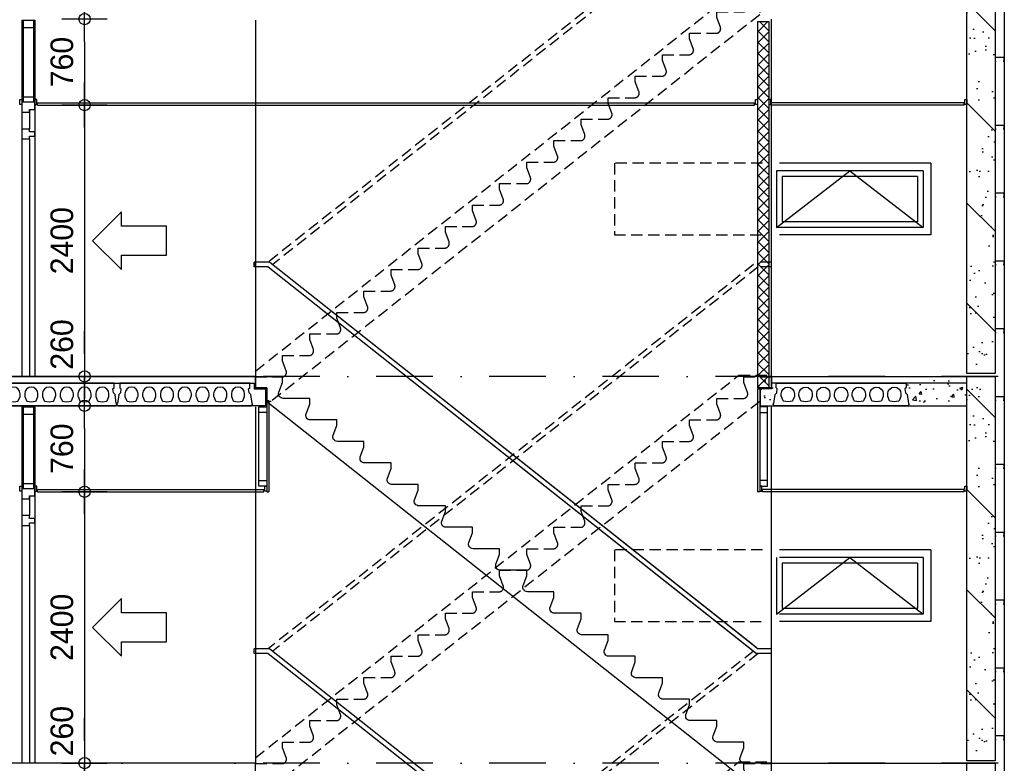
# Model space of a CAD drawing. Extents: x 0 to 140000, y 0 to 84100.
# Tile 101 of 105: x 112330 to 121038, y 65392 to 71970. Entities that reach past the tile are written whole.
import ezdxf
from ezdxf.enums import TextEntityAlignment as Align

# ---------------------------------------------------------------- set-up
doc = ezdxf.new("R2010")
doc.units = 0
doc.header["$LTSCALE"] = 100
doc.header["$MEASUREMENT"] = 0
doc.header["$PDMODE"] = 35
doc.header["$PDSIZE"] = 5
for name, pattern in [('B0201', [50, 31.25, -6.25, 6.25, -6.25]), ('DASHDOT', [1, 0.5, -0.25, 0, -0.25]), ('DASHEDX2', [1.5, 1, -0.5])]:
    doc.linetypes.add(name, pattern=pattern)
doc.layers.get('0').update_dxf_attribs({"linetype": 'CONTINUOUS'})
doc.layers.get('DEFPOINTS').update_dxf_attribs({"linetype": 'CONTINUOUS'})
for name, color, linetype in [('AA$1A---_ALGEMEEN', 1, 'CONTINUOUS'), ('AA24----_TRAPPEN', 1, 'CONTINUOUS'), ('AA28----_KONSTRUKTIE', 1, 'CONTINUOUS'), ('AI31----_BUITENKOZ', 7, 'CONTINUOUS'), ('AL$0A---_WIJZIGINGEN', 2, 'CONTINUOUS'), ('AL$7A---_STRAMIEN', 42, 'B0201'), ('AL$8A---_HULPLIJNEN', 1, 'CONTINUOUS'), ('AL21XI--_HOUT', 7, 'CONTINUOUS'), ('AL23----_VLOEREN', 7, 'CONTINUOUS'), ('AL24----_TRAPPEN', 2, 'CONTINUOUS'), ('AL24MH--_METAAL', 2, 'CONTINUOUS'), ('AL28----_KONSTRUKTIE', 3, 'CONTINUOUS'), ('AL28MH--_METAAL', 3, 'CONTINUOUS'), ('AL32----_BINNENKOZIJ', 7, 'CONTINUOUS'), ('AL43----_VLOERAFW', 1, 'CONTINUOUS'), ('AL45----_PLAFONDAFW', 7, 'CONTINUOUS'), ('AM$1A---_ALGEMEEN', 1, 'CONTINUOUS'), ('AT$0A---_WIJZIGINGEN', 7, 'CONTINUOUS')]:
    doc.layers.add(name, color=color, linetype=linetype)
doc.styles.add('03_AT', font='B-GBP')
doc.styles.add('B-01', font='b-gbp')
doc.dimstyles.new('BV100-18', dxfattribs={"dimscale": 100, "dimtxt": 2, "dimasz": 2, "dimexe": 3, "dimexo": 3, "dimgap": 1, "dimtad": 1, "dimdec": 0, "dimzin": 0, "dimtxsty": 'B-01', "dimblk": 'TOD', "dimcen": 1, "dimdle": 1.25, "dimse1": 1, "dimse2": 1, "dimclrd": 1, "dimclre": 1, "dimclrt": 1, "dimazin": 3, "dimtfac": 0.5, "dimtdec": 0, "dimtix": 1, "dimtmove": 0, "dimatfit": 3, "dimtolj": 1, "dimtzin": 0})

# ---------------------------------------------------------------- blocks, each defined once
blk = doc.blocks.new('TOD')
for p, q in [((0, -1), (0, 1)), ((-1, 0), (1, 0))]:
    blk.add_line(p, q)
blk.add_circle((0, 0), 0.25)
blk = doc.blocks.new('*D126')
at = {"color": 1, "linetype": 'BYBLOCK'}
blk.add_line((112904, 71774.7), (112904, 71414.7), dxfattribs=at)
at = {"layer": 'DEFPOINTS', "color": 0, "linetype": 'BYBLOCK'}
for p in [(112326.5, 71974.7), (112426.5, 71214.7), (112904, 71214.7)]:
    blk.add_point(p, dxfattribs=at)
at = {"color": 1, "linetype": 'BYBLOCK', "xscale": 200, "yscale": 200, "zscale": 200}
for p, rotation in [((112904, 71974.7), 90), ((112904, 71214.7), 270)]:
    blk.add_blockref('TOD', p, dxfattribs=dict(at, rotation=rotation))
at = {"color": 1, "linetype": 'BYBLOCK', "insert": (112704, 71594.7), "char_height": 200, "attachment_point": 5, "rotation": 90, "style": 'B-01'}
blk.add_mtext('\\A1;760', dxfattribs=at)
blk = doc.blocks.new('*D127')
at = {"color": 1, "linetype": 'BYBLOCK'}
blk.add_line((112904, 71014.7), (112904, 69014.7), dxfattribs=at)
at = {"layer": 'DEFPOINTS', "color": 0, "linetype": 'BYBLOCK'}
for p in [(112426.5, 71214.7), (112904, 68814.7), (112904, 68814.7)]:
    blk.add_point(p, dxfattribs=at)
at = {"color": 1, "linetype": 'BYBLOCK', "xscale": 200, "yscale": 200, "zscale": 200}
for p, rotation in [((112904, 71214.7), 90), ((112904, 68814.7), 270)]:
    blk.add_blockref('TOD', p, dxfattribs=dict(at, rotation=rotation))
at = {"color": 1, "linetype": 'BYBLOCK', "insert": (112704, 70014.7), "char_height": 200, "attachment_point": 5, "rotation": 90, "style": 'B-01'}
blk.add_mtext('\\A1;2400', dxfattribs=at)
blk = doc.blocks.new('*D128')
at = {"color": 1, "linetype": 'BYBLOCK'}
blk.add_line((112904, 68354.7), (112904, 67994.7), dxfattribs=at)
at = {"layer": 'DEFPOINTS', "color": 0, "linetype": 'BYBLOCK'}
for p in [(112326.5, 68554.7), (112426.5, 67794.7), (112904, 67794.7)]:
    blk.add_point(p, dxfattribs=at)
at = {"color": 1, "linetype": 'BYBLOCK', "xscale": 200, "yscale": 200, "zscale": 200}
for p, rotation in [((112904, 68554.7), 90), ((112904, 67794.7), 270)]:
    blk.add_blockref('TOD', p, dxfattribs=dict(at, rotation=rotation))
at = {"color": 1, "linetype": 'BYBLOCK', "insert": (112704, 68174.7), "char_height": 200, "attachment_point": 5, "rotation": 90, "style": 'B-01'}
blk.add_mtext('\\A1;760', dxfattribs=at)
blk = doc.blocks.new('*D129')
at = {"color": 1, "linetype": 'BYBLOCK'}
blk.add_line((112904, 67594.7), (112904, 65594.7), dxfattribs=at)
at = {"layer": 'DEFPOINTS', "color": 0, "linetype": 'BYBLOCK'}
for p in [(112426.5, 67794.7), (112904, 65394.7), (112904, 65394.7)]:
    blk.add_point(p, dxfattribs=at)
at = {"color": 1, "linetype": 'BYBLOCK', "xscale": 200, "yscale": 200, "zscale": 200}
for p, rotation in [((112904, 67794.7), 90), ((112904, 65394.7), 270)]:
    blk.add_blockref('TOD', p, dxfattribs=dict(at, rotation=rotation))
at = {"color": 1, "linetype": 'BYBLOCK', "insert": (112704, 66594.7), "char_height": 200, "attachment_point": 5, "rotation": 90, "style": 'B-01'}
blk.add_mtext('\\A1;2400', dxfattribs=at)
blk = doc.blocks.new('*D130')
at = {"color": 1, "linetype": 'BYBLOCK'}
for p, q in [((112904, 69014.7), (112904, 69214.7)), ((112904, 68554.7), (112904, 68814.7)), ((112904, 68554.7), (112904, 68814.7)), ((112904, 68354.7), (112904, 68154.7))]:
    blk.add_line(p, q, dxfattribs=at)
at = {"layer": 'DEFPOINTS', "color": 0, "linetype": 'BYBLOCK'}
for p in [(112904, 68814.7), (113044, 68814.7), (113044, 68554.7)]:
    blk.add_point(p, dxfattribs=at)
at = {"color": 1, "linetype": 'BYBLOCK', "xscale": 200, "yscale": 200, "zscale": 200}
for p, rotation in [((112904, 68814.7), 270), ((112904, 68554.7), 90)]:
    blk.add_blockref('TOD', p, dxfattribs=dict(at, rotation=rotation))
at = {"color": 1, "linetype": 'BYBLOCK', "insert": (112704, 69096.7), "char_height": 200, "attachment_point": 5, "rotation": 90, "style": 'B-01'}
blk.add_mtext('\\A1;260', dxfattribs=at)
blk = doc.blocks.new('*D131')
at = {"color": 1, "linetype": 'BYBLOCK'}
for p, q in [((112604, 72434.7), (112604, 72634.7)), ((112604, 71974.7), (112604, 72234.7)), ((112604, 71974.7), (112604, 72234.7)), ((112604, 71774.7), (112604, 71574.7))]:
    blk.add_line(p, q, dxfattribs=at)
at = {"layer": 'DEFPOINTS', "color": 0, "linetype": 'BYBLOCK'}
for p in [(112604, 72234.7), (112744, 72234.7), (112804, 71974.7)]:
    blk.add_point(p, dxfattribs=at)
at = {"color": 1, "linetype": 'BYBLOCK', "xscale": 200, "yscale": 200, "zscale": 200}
for p, rotation in [((112604, 72234.7), 270), ((112604, 71974.7), 90)]:
    blk.add_blockref('TOD', p, dxfattribs=dict(at, rotation=rotation))
at = {"color": 1, "linetype": 'BYBLOCK', "insert": (112404, 72529.5), "char_height": 200, "attachment_point": 5, "rotation": 90, "style": 'B-01'}
blk.add_mtext('\\A1;260', dxfattribs=at)
blk = doc.blocks.new('18A')
at = {"layer": 'AL24----_TRAPPEN', "color": 1, "linetype": 'DASHEDX2'}
for p, q in [((0, -3368.6), (4274.3, 15)), ((4274.3, 15), (4274.3, 15)), ((4460, -215.8), (140, -3635.8)), ((4460, -215.8), (4460, -215.8)), ((0, -3368.6), (0, -3368.6))]:
    blk.add_line(p, q, dxfattribs=at)
for points in [[(4274.3, 15), (4274.3, 15), (4560, 15), (4560, 15), (4560, -95), (4460, -95), (4460, -215.8), (4460, -215.8)], [(140, -3635.8), (140, -3635.8), (100, -3635.8), (100, -3515), (0, -3515), (0, -3368.6)]]:
    blk.add_lwpolyline(points, dxfattribs=at)
blk.add_lwpolyline([(0, -3420), (234.9, -3420, 0.227792), (266.1, -3405, 0.261738), (272.5, -3366.3), (240, -3280), (240, -3230), (474.9, -3230, 0.520567), (512.5, -3176.3), (480, -3090), (480, -3040), (714.9, -3040, 0.520567), (752.5, -2986.3), (720, -2900), (720, -2850), (954.9, -2850, 0.520567), (992.5, -2796.3), (960, -2710), (960, -2660), (1194.9, -2660, 0.520567), (1232.5, -2606.3), (1200, -2520), (1200, -2470), (1434.9, -2470, 0.520567), (1472.5, -2416.3), (1440, -2330), (1440, -2280), (1674.9, -2280, 0.520567), (1712.5, -2226.3), (1680, -2140), (1680, -2090), (1914.9, -2090, 0.520567), (1952.5, -2036.3), (1920, -1950), (1920, -1900), (2154.9, -1900, 0.322881), (2192.8, -1872.6, 0.16924), (2192.5, -1846.3), (2160, -1760), (2160, -1710), (2394.9, -1710, 0.311297), (2432.3, -1684.2, 0.180087), (2432.5, -1656.3), (2400, -1570), (2400, -1520), (2634.9, -1520, 0.520567), (2672.5, -1466.3), (2640, -1380), (2640, -1330), (2874.9, -1330, 0.520567), (2912.5, -1276.3), (2880, -1190), (2880, -1140), (3114.9, -1140, 0.520567), (3152.5, -1086.3), (3120, -1000), (3120, -950), (3354.9, -950, 0.520567), (3392.5, -896.3), (3360, -810), (3360, -760), (3594.9, -760, 0.520567), (3632.5, -706.3), (3600, -620), (3600, -570), (3834.9, -570, 0.520567), (3872.5, -516.3), (3840, -430), (3840, -380), (4074.9, -380, 0.520567), (4112.5, -326.3), (4080, -240), (4080, -190), (4314.9, -190, 0.322889), (4352.8, -162.6, 0.169233), (4352.5, -136.3), (4320, -50), (4320, 0), (4560, 0)], format="xyb", dxfattribs=at)
blk = doc.blocks.new('N110200A_8790002')
blk.add_lwpolyline([(590, 0), (600, 10), (600, 20), (595, 20), (583.485281, 100.60303), (569.343146, 114.745166), (564.393398, 149.393398), (575, 160), (575, 200), (-575, 200), (-575, 160), (-564.393398, 149.393398), (-569.343146, 114.745166), (-583.485281, 100.60303), (-595, 20), (-600, 20), (-600, 10), (-590, 0)], close=True)
for points in [[(-529.5, 106.5), (-529.5, 86.873683, 0.099699), (-528.330573, 81.0672), (-513.225136, 45.08727, 0.216278), (-508.981623, 41.155233, 0.162058), (-433.018377, 41.155233, 0.216278), (-428.774864, 45.08727), (-413.669427, 81.0672, 0.099699), (-412.5, 86.873683), (-412.5, 106.5, 1)], [(-372.5, 106.5), (-372.5, 86.873683, 0.099699), (-371.330573, 81.0672), (-356.225136, 45.08727, 0.216278), (-351.981623, 41.155233, 0.162058), (-276.018377, 41.155233, 0.216278), (-271.774864, 45.08727), (-256.669427, 81.0672, 0.099699), (-255.5, 86.873683), (-255.5, 106.5, 1)], [(-215.5, 106.5), (-215.5, 86.873683, 0.099699), (-214.330573, 81.0672), (-199.225136, 45.08727, 0.216278), (-194.981623, 41.155233, 0.162058), (-119.018377, 41.155233, 0.216278), (-114.774864, 45.08727), (-99.669427, 81.0672, 0.099699), (-98.5, 86.873683), (-98.5, 106.5, 1)], [(-58.5, 106.5), (-58.5, 86.873683, 0.099699), (-57.330573, 81.0672), (-42.225136, 45.08727, 0.216278), (-37.981623, 41.155233, 0.162058), (37.981623, 41.155233, 0.216278), (42.225136, 45.08727), (57.330573, 81.0672, 0.099699), (58.5, 86.873683), (58.5, 106.5, 1)], [(98.5, 106.5), (98.5, 86.873683, 0.099699), (99.669427, 81.0672), (114.774864, 45.08727, 0.216278), (119.018377, 41.155233, 0.162058), (194.981623, 41.155233, 0.216278), (199.225136, 45.08727), (214.330573, 81.0672, 0.099699), (215.5, 86.873683), (215.5, 106.5, 1)], [(255.5, 106.5), (255.5, 86.873683, 0.099699), (256.669427, 81.0672), (271.774864, 45.08727, 0.216278), (276.018377, 41.155233, 0.162058), (351.981623, 41.155233, 0.216278), (356.225136, 45.08727), (371.330573, 81.0672, 0.099699), (372.5, 86.873683), (372.5, 106.5, 1)], [(412.5, 106.5), (412.5, 86.873683, 0.099699), (413.669427, 81.0672), (428.774864, 45.08727, 0.216278), (433.018377, 41.155233, 0.162058), (508.981623, 41.155233, 0.216278), (513.225136, 45.08727), (528.330573, 81.0672, 0.099699), (529.5, 86.873683), (529.5, 106.5, 1)]]:
    blk.add_lwpolyline(points, format="xyb", close=True)
blk = doc.blocks.new('*D146')
at = {"color": 1, "linetype": 'BYBLOCK'}
for p, q in [((112904, 65594.7), (112904, 65794.7)), ((112904, 65134.7), (112904, 65394.7)), ((112904, 65134.7), (112904, 65394.7)), ((112904, 64934.7), (112904, 64734.7))]:
    blk.add_line(p, q, dxfattribs=at)
at = {"layer": 'DEFPOINTS', "color": 0, "linetype": 'BYBLOCK'}
for p in [(112904, 65394.7), (113044, 65394.7), (113044, 65134.7)]:
    blk.add_point(p, dxfattribs=at)
at = {"color": 1, "linetype": 'BYBLOCK', "xscale": 200, "yscale": 200, "zscale": 200}
for p, rotation in [((112904, 65394.7), 270), ((112904, 65134.7), 90)]:
    blk.add_blockref('TOD', p, dxfattribs=dict(at, rotation=rotation))
at = {"color": 1, "linetype": 'BYBLOCK', "insert": (112704, 65676.7), "char_height": 200, "attachment_point": 5, "rotation": 90, "style": 'B-01'}
blk.add_mtext('\\A1;260', dxfattribs=at)
blk = doc.blocks.new('AS00S005')
at = {"layer": 'AL$0A---_WIJZIGINGEN'}
blk.add_lwpolyline([(0, 0), (-5.12, -5.12), (-5.12, -2.56), (-13.06, -2.56), (-13.06, 2.56), (-5.12, 2.56), (-5.12, 5.12)], close=True, dxfattribs=at)
at = {"layer": 'AT$0A---_WIJZIGINGEN', "color": 3, "style": '03_AT'}
blk.add_attdef('NUMMER', text='', height=3.5, dxfattribs=at).set_placement((-8.98, -0.06), align=Align.MIDDLE)

msp = doc.modelspace()

# ---------------------------------------------------------------- hatches: boundary and pattern name
at = {"layer": 'AA$1A---_ALGEMEEN'}
h = msp.add_hatch(dxfattribs=at)
h.set_pattern_fill('PREFAB3', color=256, scale=1000, style=0)
h.set_pattern_definition([(180, (227043.4, 17509.82), (-590, 430), [0, -240, 0, -320, 0, -560]), (170, (226633.4, 17969.8), (-330.887, 830.0685), [0, -620, 0, -140, 0, -530]), (160, (226973.4, 17869.8), (-210.74, 970.6125), [0, -430, 0, -290, 0, -630]), (150, (226583.4, 17769.8), (-23.7307, 798.8973), [0, -560, 0, -710, 0, -510]), (140, (226753.4, 17669.8), (-280.0836, 848.5595), [0, -410, 0, -330, 0, -570]), (130, (226333.4, 17569.8), (154.0838, 625.3464), [0, -120, 0, -790, 0, -470]), (120, (226523.4, 17469.8), (150.237, 1079.782), [0, -150, 0, -470, 0, -540]), (110, (226763.4, 17369.8), (281.7697, 570.794), [0, -280, 0, -320, 0, -730]), (100, (226693.4, 17269.8), (341.8767, 710.1551), [0, -360, 0, -430]), (90, (226263.4, 17169.8), (670, 460), [0, -550, 0, -310, 0, -730]), (80, (227103.4, 17269.8), (605.894, 268.8724), [0, -280, 0, -580, 0, -660]), (70, (227003.4, 17369.82), (627.2446, 495.3425), [0, -480, 0, -380, 0, -530]), (60, (226903.4, 17469.8), (891.9358, 304.878), [0, -660, 0, -210, 0, -760]), (50, (226803.4, 17569.8), (660.6535, -6.083), [0, -380, 0, -140, 0, -780]), (40, (226703.4, 17669.8), (1038.838, -133.475), [0, -110, 0, -580, 0, -480]), (30, (226603.4, 17769.8), (803.9935, -332.5575), [0, -280, 0, -330, 0, -640]), (20, (226503.4, 17869.8), (989.51, -555.041), [0, -590, 0, -240, 0, -410]), (10, (226403.4, 17969.8), (484.791, -503.4657), [0, -380, 0, -220, 0, -770]), (135, (227203.4, 17069.8), (443.4974, 443.4974), [])])
h.paths.add_polyline_path([(120956.7, 68839.5), (120706.7, 68839.5), (120706.7, 72234.7), (120956.7, 72234.7)])
h = msp.add_hatch(dxfattribs=at)
h.set_pattern_fill('PREFAB3', color=256, scale=1000, style=0)
h.set_pattern_definition([(180, (227043.4, 14089.82), (-590, 430), [0, -240, 0, -320, 0, -560]), (170, (226633.4, 14549.8), (-330.887, 830.0685), [0, -620, 0, -140, 0, -530]), (160, (226973.4, 14449.8), (-210.74, 970.6125), [0, -430, 0, -290, 0, -630]), (150, (226583.4, 14349.8), (-23.7307, 798.8973), [0, -560, 0, -710, 0, -510]), (140, (226753.4, 14249.8), (-280.0836, 848.5595), [0, -410, 0, -330, 0, -570]), (130, (226333.4, 14149.8), (154.0838, 625.3464), [0, -120, 0, -790, 0, -470]), (120, (226523.4, 14049.8), (150.237, 1079.782), [0, -150, 0, -470, 0, -540]), (110, (226763.4, 13949.8), (281.7697, 570.794), [0, -280, 0, -320, 0, -730]), (100, (226693.4, 13849.8), (341.8767, 710.1551), [0, -360, 0, -430]), (90, (226263.4, 13749.8), (670, 460), [0, -550, 0, -310, 0, -730]), (80, (227103.4, 13849.8), (605.894, 268.8724), [0, -280, 0, -580, 0, -660]), (70, (227003.4, 13949.82), (627.2446, 495.3425), [0, -480, 0, -380, 0, -530]), (60, (226903.4, 14049.8), (891.9358, 304.878), [0, -660, 0, -210, 0, -760]), (50, (226803.4, 14149.8), (660.6535, -6.083), [0, -380, 0, -140, 0, -780]), (40, (226703.4, 14249.8), (1038.838, -133.475), [0, -110, 0, -580, 0, -480]), (30, (226603.4, 14349.8), (803.9935, -332.5575), [0, -280, 0, -330, 0, -640]), (20, (226503.4, 14449.8), (989.51, -555.041), [0, -590, 0, -240, 0, -410]), (10, (226403.4, 14549.8), (484.791, -503.4657), [0, -380, 0, -220, 0, -770]), (135, (227203.4, 13649.8), (443.4974, 443.4974), [])])
h.paths.add_polyline_path([(120956.7, 65414.5), (120706.7, 65414.5), (120706.7, 68814.7), (120956.7, 68814.7)])
h = msp.add_hatch(dxfattribs=at)
h.set_pattern_fill('PREFAB3', color=1, scale=1000, style=0)
h.set_pattern_definition([(180, (227043.4, 10669.82), (-590, 430), [0, -240, 0, -320, 0, -560]), (170, (226633.4, 11129.8), (-330.887, 830.0685), [0, -620, 0, -140, 0, -530]), (160, (226973.4, 11029.8), (-210.74, 970.6125), [0, -430, 0, -290, 0, -630]), (150, (226583.4, 10929.8), (-23.7307, 798.8973), [0, -560, 0, -710, 0, -510]), (140, (226753.4, 10829.8), (-280.0836, 848.5595), [0, -410, 0, -330, 0, -570]), (130, (226333.4, 10729.8), (154.0838, 625.3464), [0, -120, 0, -790, 0, -470]), (120, (226523.4, 10629.8), (150.237, 1079.782), [0, -150, 0, -470, 0, -540]), (110, (226763.4, 10529.8), (281.7697, 570.794), [0, -280, 0, -320, 0, -730]), (100, (226693.4, 10429.8), (341.8767, 710.1551), [0, -360, 0, -430]), (90, (226263.4, 10329.8), (670, 460), [0, -550, 0, -310, 0, -730]), (80, (227103.4, 10429.8), (605.894, 268.8724), [0, -280, 0, -580, 0, -660]), (70, (227003.4, 10529.82), (627.2446, 495.3425), [0, -480, 0, -380, 0, -530]), (60, (226903.4, 10629.8), (891.9358, 304.878), [0, -660, 0, -210, 0, -760]), (50, (226803.4, 10729.8), (660.6535, -6.083), [0, -380, 0, -140, 0, -780]), (40, (226703.4, 10829.8), (1038.838, -133.475), [0, -110, 0, -580, 0, -480]), (30, (226603.4, 10929.8), (803.9935, -332.5575), [0, -280, 0, -330, 0, -640]), (20, (226503.4, 11029.8), (989.51, -555.041), [0, -590, 0, -240, 0, -410]), (10, (226403.4, 11129.8), (484.791, -503.4657), [0, -380, 0, -220, 0, -770]), (135, (227203.4, 10229.8), (443.4974, 443.4974), [])])
h.paths.add_polyline_path([(120956.7, 61994.5), (120706.7, 61994.5), (120706.7, 65394.7), (120956.7, 65394.7)])
at = {"layer": 'AA24----_TRAPPEN'}
h = msp.add_hatch(dxfattribs=at)
h.set_pattern_fill('AR-CONC', color=1, scale=40, style=0)
h.set_pattern_definition([(50, (5e-10, 13761.7), (286.90407, -25.10085), [30, -330]), (355, (5e-10, 13761.7), (-55.50053, 300.87685), [24, -264]), (100.4514, (23.9, 13759.61), (231.40375, 275.7758), [25.4961, -280.45684]), (46.1842, (5e-10, 13841.7), (426.8964, -66.2076), [45, -495]), (96.6356, (35.57, 13836.2), (373.8651, 389.6471), [38.2441, -420.6852]), (351.1842, (5e-10, 13841.7), (373.8648, 389.6474), [36, -396]), (21, (40, 13821.7), (238.7628, -161.04756), [30, -330]), (326, (40, 13821.7), (97.3261, 290.06), [24, -264]), (71.4514, (59.9, 13808.29), (336.08905, 129.0122), [25.4961, -280.45684]), (37.5, (5e-10, 13761.71), (4.86394, 133.15754), [0, -260.8, 0, -268, 0, -265]), (7.5, (5e-10, 13761.7), (105.22781, 157.76468), [0, -152.8, 0, -254.8, 0, -101]), (327.5, (-89.2, 13761.71), (213.528974, -9.02195), [0, -100, 0, -312, 0, -414]), (317.5, (-129.2, 13761.7), (233.27447, 40.042), [0, -130, 0, -207.2, 0, -294])])
h.paths.add_polyline_path([(119011.2, 68687), (119025.4, 68701.1), (119030.3, 68735.8), (119019.7, 68746.4), (119019.7, 68786.4), (118979.7, 68786.4), (118979.7, 68786.4), (118879.7, 68786.4), (118879.7, 68586.4), (119004.7, 68586.4), (118994.7, 68596.4), (118994.7, 68606.4), (118999.7, 68606.4)])
h.paths.add_polyline_path([(120706.7, 68586.4), (120706.7, 68786.4), (120169.7, 68786.4), (120169.7, 68746.4), (120159.1, 68735.8), (120164, 68701.1), (120178.2, 68687), (120189.7, 68606.4), (120194.7, 68606.4), (120194.7, 68596.4), (120184.7, 68586.4)])
at = {"layer": 'AA28----_KONSTRUKTIE'}
h = msp.add_hatch(dxfattribs=at)
h.set_pattern_fill('ANSI37', color=256, scale=555, style=0)
h.paths.add_polyline_path([(118954.7, 71952.6), (118854.7, 71952.6), (118854.7, 69783.6), (118954.7, 69783.6)])
h.paths.add_polyline_path([(118954.7, 69783.6), (118862, 69783.6), (118854.7, 69777.9), (118854.7, 68824.7), (118954.7, 68824.7)])
h.paths.add_polyline_path([(118954.7, 68809.7), (118854.7, 68809.7), (118854.7, 68714.7), (118954.7, 68714.7)])
h.paths.add_polyline_path([(118954.7, 68824.7), (118854.7, 68824.7), (118854.7, 68814.7), (118954.7, 68814.7)])
h.paths.add_polyline_path([(118954.7, 68814.7), (118854.7, 68814.7), (118854.7, 68809.7), (118954.7, 68809.7)])

# ---------------------------------------------------------------- linework, layer by layer
for points in [[(112451.2, 71287.7), (112451.2, 71239.7), (112361.2, 71239.7), (112361.2, 71287.7)], [(112451.2, 67867.7), (112451.2, 67819.7), (112361.2, 67819.7), (112361.2, 67867.7)]]:
    msp.add_lwpolyline(points, close=True)
at = {"layer": 'AI31----_BUITENKOZ'}
for p, q in [((120321.7, 70632.7), (119022.9, 70632.7)), ((119022.9, 70632.7), (119022.9, 70132.7)), ((120388.7, 70699.7), (119050, 70699.7)), ((120388.7, 70699.7), (119050, 70699.7)), ((120321.7, 70632.7), (119050, 70632.7)), ((120321.7, 70632.7), (120321.7, 70132.7)), ((120321.7, 70632.7), (120321.7, 70132.7)), ((120388.7, 70699.7), (120388.7, 70065.7)), ((120388.7, 70699.7), (120388.7, 70065.7)), ((120321.7, 70132.7), (119022.9, 70132.7)), ((120321.7, 70132.7), (119050, 70132.7)), ((120388.7, 70065.7), (119050, 70065.7)), ((120388.7, 70065.7), (119050, 70065.7)), ((120388.7, 67279.7), (119050, 67279.7)), ((120388.7, 67279.7), (120388.7, 66645.7)), ((119022.9, 67212.7), (119022.9, 66712.7)), ((120321.7, 67212.7), (119050, 67212.7)), ((120321.7, 67212.7), (120321.7, 66712.7)), ((120321.7, 66712.7), (119050, 66712.7)), ((120388.7, 66645.7), (119050, 66645.7))]:
    msp.add_line(p, q, dxfattribs=at)
at = {"layer": 'AI31----_BUITENKOZ', "color": 1}
for p, q in [((120271.7, 70582.7), (119072.9, 70582.7)), ((119072.9, 70582.7), (119072.9, 70182.7)), ((120271.7, 70582.7), (120271.7, 70182.7)), ((120271.7, 70182.7), (119072.9, 70182.7)), ((120271.7, 67162.7), (119072.9, 67162.7)), ((119072.9, 67162.7), (119072.9, 66762.7)), ((120271.7, 67162.7), (120271.7, 66762.7)), ((120271.7, 66762.7), (119072.9, 66762.7))]:
    msp.add_line(p, q, dxfattribs=at)
at = {"layer": 'AL$7A---_STRAMIEN', "color": 1, "linetype": 'DASHDOT', "ltscale": 10}
for p, q in [((130984.9, 68814.7), (102063.7, 68814.7)), ((130984.9, 65394.7), (102063.7, 65394.7))]:
    msp.add_line(p, q, dxfattribs=at)
at = {"layer": 'AL$8A---_HULPLIJNEN'}
for p, q in [((119022.9, 70132.7), (119672.3, 70632.7)), ((119672.3, 70632.7), (120321.7, 70132.7)), ((119022.9, 66712.7), (119672.3, 67212.7)), ((119672.3, 67212.7), (120321.7, 66712.7))]:
    msp.add_line(p, q, dxfattribs=at)
at = {"layer": 'AL21XI--_HOUT'}
for points in [[(121036.7, 75262.2), (121036.7, 51709.7)], [(121116.7, 45675.3), (121128.7, 45675.3), (121128.7, 75234.7), (121036.7, 75234.7), (121036.7, 51810.8), (121039.6, 51810.8)]]:
    msp.add_lwpolyline(points, dxfattribs=at)
at = {"layer": 'AL23----_VLOEREN'}
msp.add_line((114414.7, 68714.7), (114414.7, 68764.7), dxfattribs=at)
at = {"layer": 'AL23----_VLOEREN', "color": 3}
msp.add_line((120706.7, 68754.7), (118979.7, 68754.7), dxfattribs=at)
for points in [[(120706.7, 68809.7), (118979.7, 68809.7), (118979.7, 68704.7), (118879.7, 68704.7), (118879.7, 68554.7), (120706.7, 68554.7)], [(109716.7, 68754.7), (114404.7, 68754.7), (114404.7, 68704.7), (114504.7, 68704.7), (114504.7, 68554.7), (109926.7, 68554.7)]]:
    msp.add_lwpolyline(points, dxfattribs=at)
at = {"layer": 'AL24----_TRAPPEN', "color": 1}
for p, q in [((114414.7, 68814.6), (109716.7, 68814.7)), ((114414.7, 65394.6), (109716.7, 65394.7))]:
    msp.add_line(p, q, dxfattribs=at)
at = {"layer": 'AL24----_TRAPPEN', "color": 7}
msp.add_line((114414.7, 68809.6), (109716.7, 68809.7), dxfattribs=at)
at = {"layer": 'AL24----_TRAPPEN'}
msp.add_line((114364.7, 68704.7), (114364.7, 68735.6), dxfattribs=at)
at = {"layer": 'AL24----_TRAPPEN', "color": 42, "linetype": 'DASHEDX2'}
for points in [[(118899.4, 70699.7), (117589.1, 70699.7), (117589.1, 70065.7), (118899.4, 70065.7)], [(118899.4, 67279.7), (117589.1, 67279.7), (117589.1, 66645.7), (118899.4, 66645.7)]]:
    msp.add_lwpolyline(points, dxfattribs=at)
at = {"layer": 'AL24----_TRAPPEN'}
msp.add_lwpolyline([(118739.8, 65389.6, -0.527303), (118702.5, 65444.1), (118734.7, 65529.6), (118734.7, 65579.6), (118499.8, 65579.6, -0.527303), (118462.5, 65634.1), (118494.7, 65719.6), (118494.7, 65769.6), (118259.8, 65769.6, -0.527303), (118222.5, 65824.1), (118254.7, 65909.6), (118254.7, 65959.6), (118019.8, 65959.6, -0.527303), (117982.5, 66014.1), (118014.7, 66099.6), (118014.7, 66149.6), (117779.8, 66149.6, -0.527303), (117742.5, 66204.1), (117774.7, 66289.6), (117774.7, 66339.6), (117539.8, 66339.6, -0.527303), (117502.5, 66394.1), (117534.7, 66479.6), (117534.7, 66529.6), (117299.8, 66529.6, -0.527303), (117262.5, 66584.1), (117294.7, 66669.6), (117294.7, 66719.6), (117059.8, 66719.6, -0.527303), (117022.5, 66774.1), (117054.7, 66859.6), (117054.7, 66909.6), (116819.8, 66909.6, -0.527303), (116782.5, 66964.1), (116814.7, 67049.6), (116814.7, 67099.6), (116579.8, 67099.6, -0.527303), (116542.5, 67154.1), (116574.7, 67239.6), (116574.7, 67289.6), (116339.8, 67289.6, -0.527303), (116302.5, 67344.1), (116334.7, 67429.6), (116334.7, 67479.6), (116099.8, 67479.6, -0.527303), (116062.5, 67534.1), (116094.7, 67619.6), (116094.7, 67669.6), (115859.8, 67669.6, -0.527303), (115822.5, 67724.1), (115854.7, 67809.6), (115854.7, 67859.6), (115619.8, 67859.6, -0.527303), (115582.5, 67914.1), (115614.7, 67999.6), (115614.7, 68049.6), (115379.8, 68049.6, -0.527303), (115342.5, 68104.1), (115374.7, 68189.6), (115374.7, 68239.6), (115139.8, 68239.6, -0.527303), (115102.5, 68294.1), (115134.7, 68379.6), (115134.7, 68429.6), (114899.8, 68429.6, -0.527303), (114862.5, 68484.1), (114894.7, 68569.6), (114894.7, 68619.6), (114659.8, 68619.6, -0.527303), (114622.5, 68674.1), (114654.7, 68759.6), (114654.7, 68809.6), (114414.7, 68809.6), (114414.7, 68714.6), (114514.7, 68714.6), (114514.7, 68593.8), (118834.7, 65173.8)], format="xyb", dxfattribs=at)
msp.add_lwpolyline([(114414.7, 68809.6), (114414.7, 68714.7), (114514.7, 68714.6), (114514.7, 68593.8)], dxfattribs=at)
at = {"layer": 'AL24MH--_METAAL', "color": 1, "linetype": 'DASHEDX2'}
for p, q in [((118847.4, 73245.6), (114527.4, 69825.6)), ((118862, 73203.6), (114568.5, 69804.6)), ((118820.9, 69804.6), (114527.4, 66405.6)), ((118862, 69783.6), (114568.5, 66384.6)), ((118979.7, 69783.6), (118847.4, 69783.6)), ((118979.7, 69825.6), (118862, 69825.6)), ((118979.7, 69783.6), (118979.7, 69825.6)), ((118820.9, 66384.6), (114527.4, 62985.6)), ((118862, 66363.6), (114568.5, 62964.6))]:
    msp.add_line(p, q, dxfattribs=at)
at = {"layer": 'AL24MH--_METAAL'}
for p, q in [((114542, 69825.6), (114404.7, 69825.6)), ((114404.7, 69825.6), (114404.7, 69783.6)), ((114542, 69825.6), (114404.7, 69825.6)), ((114404.7, 69783.6), (114404.7, 69825.6)), ((114527.4, 69783.6), (114404.7, 69783.6)), ((114527.4, 69783.6), (114404.7, 69783.6)), ((114527.4, 69783.6), (118813.9, 66390.2)), ((114527.4, 69783.6), (118847.4, 66363.6)), ((114542, 69825.6), (118839.9, 66423.1)), ((114542, 69825.6), (118862, 66405.6)), ((114542, 66405.6), (114404.7, 66405.6)), ((114404.7, 66363.6), (114404.7, 66405.6)), ((114527.4, 66363.6), (114404.7, 66363.6)), ((114527.4, 66363.6), (118847.4, 62943.6)), ((114542, 66405.6), (118862, 62985.6)), ((118979.7, 66363.6), (118847.4, 66363.6)), ((118979.7, 66405.6), (118862, 66405.6)), ((118979.7, 66363.6), (118979.7, 66405.6))]:
    msp.add_line(p, q, dxfattribs=at)
at = {"layer": 'AL28----_KONSTRUKTIE', "color": 0}
for p, q in [((114414.7, 71964.6), (114414.7, 68809.6)), ((114414.7, 68544.6), (114414.7, 65389.6)), ((118974.7, 68554.6), (118974.7, 65389.6))]:
    msp.add_line(p, q, dxfattribs=at)
at = {"layer": 'AL28----_KONSTRUKTIE', "color": 2}
for p, q in [((118854.7, 71952.6), (118854.7, 68714.7)), ((118854.7, 71952.6), (118954.7, 71952.6)), ((118954.7, 71952.6), (118954.7, 68714.7)), ((118954.7, 68714.7), (118854.7, 68714.7))]:
    msp.add_line(p, q, dxfattribs=at)
at = {"layer": 'AL28----_KONSTRUKTIE', "color": 1}
msp.add_line((118974.7, 71974.6), (118974.7, 68809.6), dxfattribs=at)
at = {"layer": 'AL28----_KONSTRUKTIE'}
for p, q in [((120388.7, 70699.7), (119050, 70699.7)), ((120388.7, 70699.7), (119050, 70699.7)), ((120388.7, 70699.7), (120388.7, 70065.7)), ((120388.7, 70699.7), (120388.7, 70065.7)), ((120388.7, 70065.7), (119050, 70065.7)), ((120388.7, 70065.7), (119050, 70065.7)), ((120388.7, 67279.7), (119050, 67279.7)), ((120388.7, 67279.7), (120388.7, 66645.7)), ((120388.7, 66645.7), (119050, 66645.7))]:
    msp.add_line(p, q, dxfattribs=at)
for points in [[(120956.7, 68839.5), (120706.7, 68839.5), (120706.7, 72234.7), (120956.7, 72234.7)], [(120956.7, 65414.5), (120706.7, 65414.5), (120706.7, 68814.7), (120956.7, 68814.7)], [(120956.7, 61994.5), (120706.7, 61994.5), (120706.7, 65394.7), (120956.7, 65394.7)]]:
    msp.add_lwpolyline(points, close=True, dxfattribs=at)
at = {"layer": 'AL28MH--_METAAL', "color": 1}
msp.add_lwpolyline([(121036.7, 75262.2), (121036.7, 51709.7)], dxfattribs=at)
at = {"layer": 'AL28MH--_METAAL', "color": 4}
for points in [[(121028, 71604.1), (121036.7, 71604.1), (121036.7, 71634.7), (120956.7, 71634.7), (120956.7, 71604.1), (120965.7, 71604.1)], [(121028, 71004.1), (121036.7, 71004.1), (121036.7, 71034.7), (120956.7, 71034.7), (120956.7, 71004.1), (120965.7, 71004.1)], [(121028, 70404.1), (121036.7, 70404.1), (121036.7, 70434.7), (120956.7, 70434.7), (120956.7, 70404.1), (120965.7, 70404.1)], [(121028, 69804.1), (121036.7, 69804.1), (121036.7, 69834.7), (120956.7, 69834.7), (120956.7, 69804.1), (120965.7, 69804.1)], [(121028, 69204.1), (121036.7, 69204.1), (121036.7, 69234.7), (120956.7, 69234.7), (120956.7, 69204.1), (120965.7, 69204.1)], [(121028, 68604.1), (121036.7, 68604.1), (121036.7, 68634.7), (120956.7, 68634.7), (120956.7, 68604.1), (120965.7, 68604.1)], [(121028, 68004.1), (121036.7, 68004.1), (121036.7, 68034.7), (120956.7, 68034.7), (120956.7, 68004.1), (120965.7, 68004.1)], [(121028, 67404.1), (121036.7, 67404.1), (121036.7, 67434.7), (120956.7, 67434.7), (120956.7, 67404.1), (120965.7, 67404.1)], [(121028, 66804.1), (121036.7, 66804.1), (121036.7, 66834.7), (120956.7, 66834.7), (120956.7, 66804.1), (120965.7, 66804.1)], [(121028, 66204.1), (121036.7, 66204.1), (121036.7, 66234.7), (120956.7, 66234.7), (120956.7, 66204.1), (120965.7, 66204.1)], [(121028, 65604.1), (121036.7, 65604.1), (121036.7, 65634.7), (120956.7, 65634.7), (120956.7, 65604.1), (120965.7, 65604.1)]]:
    msp.add_lwpolyline(points, dxfattribs=at)
at = {"layer": 'AL32----_BINNENKOZIJ'}
for p, q in [((112349.2, 71964.7), (112349.2, 68814.7)), ((112351.2, 71964.7), (112363.2, 71964.7)), ((112361.2, 71964.7), (112361.2, 71239.7)), ((112451.2, 71964.7), (112451.2, 71239.7)), ((112451.2, 71964.7), (112463.2, 71964.7)), ((112463.2, 71964.7), (112463.2, 68814.7)), ((112418.2, 71176.7), (112418.2, 71002.7)), ((112418.2, 70914.7), (112418.2, 68814.7)), ((112349.2, 68544.7), (112349.2, 65394.7)), ((112349.2, 68544.7), (112361.2, 68544.7)), ((112361.2, 68544.7), (112361.2, 67819.7)), ((112451.2, 68544.7), (112451.2, 67819.7)), ((112451.2, 68544.7), (112463.2, 68544.7)), ((112463.2, 68544.7), (112463.2, 65394.7)), ((112418.2, 67756.7), (112418.2, 67582.7)), ((112418.2, 67494.7), (112418.2, 65394.7))]:
    msp.add_line(p, q, dxfattribs=at)
for points in [[(112361.2, 71964.7), (112418.2, 71964.7), (112418.2, 71964.7), (112451.2, 71964.7), (112451.2, 71897.7), (112418.2, 71897.7), (112418.2, 71897.7), (112361.2, 71897.7)], [(112349.2, 71151.7), (112418.2, 71151.7), (112418.2, 71176.7), (112463.2, 71176.7), (112463.2, 71239.7), (112418.2, 71239.7), (112418.2, 71239.7), (112349.2, 71239.7)], [(112349.2, 70914.7), (112418.2, 70914.7), (112418.2, 70939.7), (112463.2, 70939.7), (112463.2, 70977.7), (112418.2, 70977.7), (112418.2, 71002.7), (112349.2, 71002.7)], [(112361.2, 68544.7), (112418.2, 68544.7), (112418.2, 68544.7), (112451.2, 68544.7), (112451.2, 68477.7), (112418.2, 68477.7), (112418.2, 68477.7), (112361.2, 68477.7)], [(112349.2, 67731.7), (112418.2, 67731.7), (112418.2, 67756.7), (112463.2, 67756.7), (112463.2, 67819.7), (112418.2, 67819.7), (112418.2, 67819.7), (112349.2, 67819.7)], [(112349.2, 67494.7), (112418.2, 67494.7), (112418.2, 67519.7), (112463.2, 67519.7), (112463.2, 67557.7), (112418.2, 67557.7), (112418.2, 67582.7), (112349.2, 67582.7)]]:
    msp.add_lwpolyline(points, close=True, dxfattribs=at)
at = {"layer": 'AL43----_VLOERAFW', "color": 1, "linetype": 'CONTINUOUS'}
for p, q in [((118974.7, 68814.7), (120706.7, 68814.7)), ((118974.7, 65394.7), (120706.7, 65394.7))]:
    msp.add_line(p, q, dxfattribs=at)
at = {"layer": 'AL45----_PLAFONDAFW'}
for p, q in [((112487.8, 71214.7), (112487.8, 71234.7)), ((112487.8, 71234.7), (118830.1, 71234.7)), ((112487.8, 71234.7), (118830.1, 71234.7)), ((118830.1, 71214.7), (118830.1, 71234.7)), ((120682.1, 71234.7), (118979.3, 71234.7)), ((118979.3, 71214.7), (118979.3, 71234.7)), ((120682.1, 71234.7), (118979.3, 71234.7)), ((120682.1, 71214.7), (120682.1, 71234.7)), ((112487.8, 71214.7), (118830.1, 71214.7)), ((112487.8, 71214.7), (118830.1, 71214.7)), ((120682.1, 71214.7), (118979.3, 71214.7)), ((120682.1, 71214.7), (118979.3, 71214.7)), ((118854.7, 68704.3), (118874.7, 68704.3)), ((118854.7, 68704.3), (118854.7, 67794.7)), ((118874.7, 68704.3), (118874.7, 67794.7)), ((114514.7, 68596.9), (114514.7, 67794.7)), ((114534.7, 68596.9), (114514.7, 68596.9)), ((114534.7, 68596.9), (114534.7, 67794.7)), ((118874.7, 68554.7), (118874.7, 68394.7)), ((114444.7, 67844.7), (114444.7, 68494.7)), ((118944.7, 67844.7), (118944.7, 68494.7)), ((112487.8, 67794.7), (112487.8, 67814.7)), ((112487.8, 67814.7), (114490.1, 67814.7)), ((112487.8, 67814.7), (114490.1, 67814.7)), ((112487.8, 67794.7), (114490.1, 67794.7)), ((112487.8, 67794.7), (114490.1, 67794.7)), ((114490.1, 67794.7), (114490.1, 67814.7)), ((114514.7, 67794.7), (114534.7, 67794.7)), ((118874.7, 67794.7), (118854.7, 67794.7)), ((120682.1, 67814.7), (118899.3, 67814.7)), ((118899.3, 67794.7), (118899.3, 67814.7)), ((120682.1, 67814.7), (118899.3, 67814.7)), ((120682.1, 67794.7), (118899.3, 67794.7)), ((120682.1, 67794.7), (118899.3, 67794.7)), ((120682.1, 67794.7), (120682.1, 67814.7))]:
    msp.add_line(p, q, dxfattribs=at)
for points in [[(112349.2, 71219.7), (112331.2, 71219.7), (112331.2, 71264.7), (112349.2, 71264.7)], [(112463.2, 71219.7), (112481.2, 71219.7), (112481.2, 71264.7), (112463.2, 71264.7)], [(118854.7, 71219.7), (118836.7, 71219.7), (118836.7, 71264.7), (118854.7, 71264.7)], [(118954.7, 71219.7), (118972.7, 71219.7), (118972.7, 71264.7), (118954.7, 71264.7)], [(120706.7, 71219.7), (120688.7, 71219.7), (120688.7, 71264.7), (120706.7, 71264.7)], [(114514.7, 68494.7), (114444.7, 68494.7), (114444.7, 68544.7), (114514.7, 68544.7)], [(118874.7, 68494.7), (118944.7, 68494.7), (118944.7, 68544.7), (118874.7, 68544.7)], [(112349.2, 67799.7), (112331.2, 67799.7), (112331.2, 67844.7), (112349.2, 67844.7)], [(112463.2, 67799.7), (112481.2, 67799.7), (112481.2, 67844.7), (112463.2, 67844.7)], [(114514.7, 67844.7), (114444.7, 67844.7), (114444.7, 67894.7), (114514.7, 67894.7)], [(114514.7, 67799.7), (114496.7, 67799.7), (114496.7, 67844.7), (114514.7, 67844.7)], [(118874.7, 67844.7), (118944.7, 67844.7), (118944.7, 67894.7), (118874.7, 67894.7)], [(118874.7, 67799.7), (118892.7, 67799.7), (118892.7, 67844.7), (118874.7, 67844.7)], [(120706.7, 67799.7), (120688.7, 67799.7), (120688.7, 67844.7), (120706.7, 67844.7)]]:
    msp.add_lwpolyline(points, close=True, dxfattribs=at)
at = {"layer": 'AL45----_PLAFONDAFW', "const_width": 2}
for points in [[(112484.5, 71253.8), (112484.5, 71212.1), (112504.5, 71212.1)], [(118833.4, 71253.8), (118833.4, 71212.1), (118813.4, 71212.1)], [(118976, 71253.8), (118976, 71212.1), (118996, 71212.1)], [(120685.4, 71253.8), (120685.4, 71212.1), (120665.4, 71212.1)], [(112484.5, 67833.8), (112484.5, 67792.1), (112504.5, 67792.1)], [(114493.4, 67833.8), (114493.4, 67792.1), (114473.4, 67792.1)], [(118896, 67833.8), (118896, 67792.1), (118916, 67792.1)], [(120685.4, 67833.8), (120685.4, 67792.1), (120665.4, 67792.1)]]:
    msp.add_lwpolyline(points, dxfattribs=at)

# ---------------------------------------------------------------- block references
for p in [(114414.7, 72229.7), (114414.7, 68809.7), (114414.7, 65389.7)]:
    msp.add_blockref('18A', p)
ref = msp.add_blockref('AS00S005', (112975.2, 70014.7), dxfattribs=dict(xscale=-50, yscale=50, zscale=50))
ref.add_attrib('NUMMER', 'A', dxfattribs={"layer": 'AT$0A---_WIJZIGINGEN', "color": 3, "height": 3.5, "style": '03_AT'}).set_placement((113424.4, 70011.4), align=Align.MIDDLE)
ref = msp.add_blockref('AS00S005', (112975.2, 66594.7), dxfattribs=dict(xscale=-50, yscale=50, zscale=50))
ref.add_attrib('NUMMER', 'A', dxfattribs={"layer": 'AT$0A---_WIJZIGINGEN', "color": 3, "height": 3.5, "style": '03_AT'}).set_placement((113424.4, 66591.4), align=Align.MIDDLE)
at = {"layer": 'AL23----_VLOEREN'}
for p in [(112589.7, 68554.7), (113789.7, 68554.7)]:
    msp.add_blockref('N110200A_8790002', p, dxfattribs=at)
at = {"layer": 'AL23----_VLOEREN', "xscale": -1}
msp.add_blockref('N110200A_8790002', (119594.7, 68554.7), dxfattribs=at)

# ---------------------------------------------------------------- dimensions: what is measured, and where the dimension line sits
at = {"layer": 'AM$1A---_ALGEMEEN'}
dim = msp.add_linear_dim(base=(112904, 72234.7), p1=(113104, 71974.7), p2=(113044, 72234.7), angle=90, dimstyle='BV100-18', dxfattribs=at)
dim.commit()
dim.dimension.update_dxf_attribs({"geometry": '*D131', "text_midpoint": (112704, 72529.5), "dimtype": 160, "insert": (300, 0)})
for base, p1, p2, picture, middle in [((112904, 71214.7), (112326.5, 71974.7), (112426.5, 71214.7), '*D126', (112704, 71594.7)), ((112904, 68814.7), (112426.5, 71214.7), (112904, 68814.7), '*D127', (112704, 70014.7)), ((112904, 67794.7), (112326.5, 68554.7), (112426.5, 67794.7), '*D128', (112704, 68174.7)), ((112904, 65394.7), (112426.5, 67794.7), (112904, 65394.7), '*D129', (112704, 66594.7))]:
    dim = msp.add_linear_dim(base=base, p1=p1, p2=p2, angle=90, dimstyle='BV100-18', dxfattribs=at)
    dim.commit()
    dim.dimension.update_dxf_attribs({"geometry": picture, "text_midpoint": middle})
for base, p1, p2, picture, middle in [((112904, 68814.7), (113044, 68554.7), (113044, 68814.7), '*D130', (112704, 69096.7)), ((112904, 65394.7), (113044, 65134.7), (113044, 65394.7), '*D146', (112704, 65676.7))]:
    dim = msp.add_linear_dim(base=base, p1=p1, p2=p2, angle=90, dimstyle='BV100-18', dxfattribs=at)
    dim.commit()
    dim.dimension.update_dxf_attribs({"geometry": picture, "text_midpoint": middle, "dimtype": 160})

doc.saveas('drawing.dxf')
